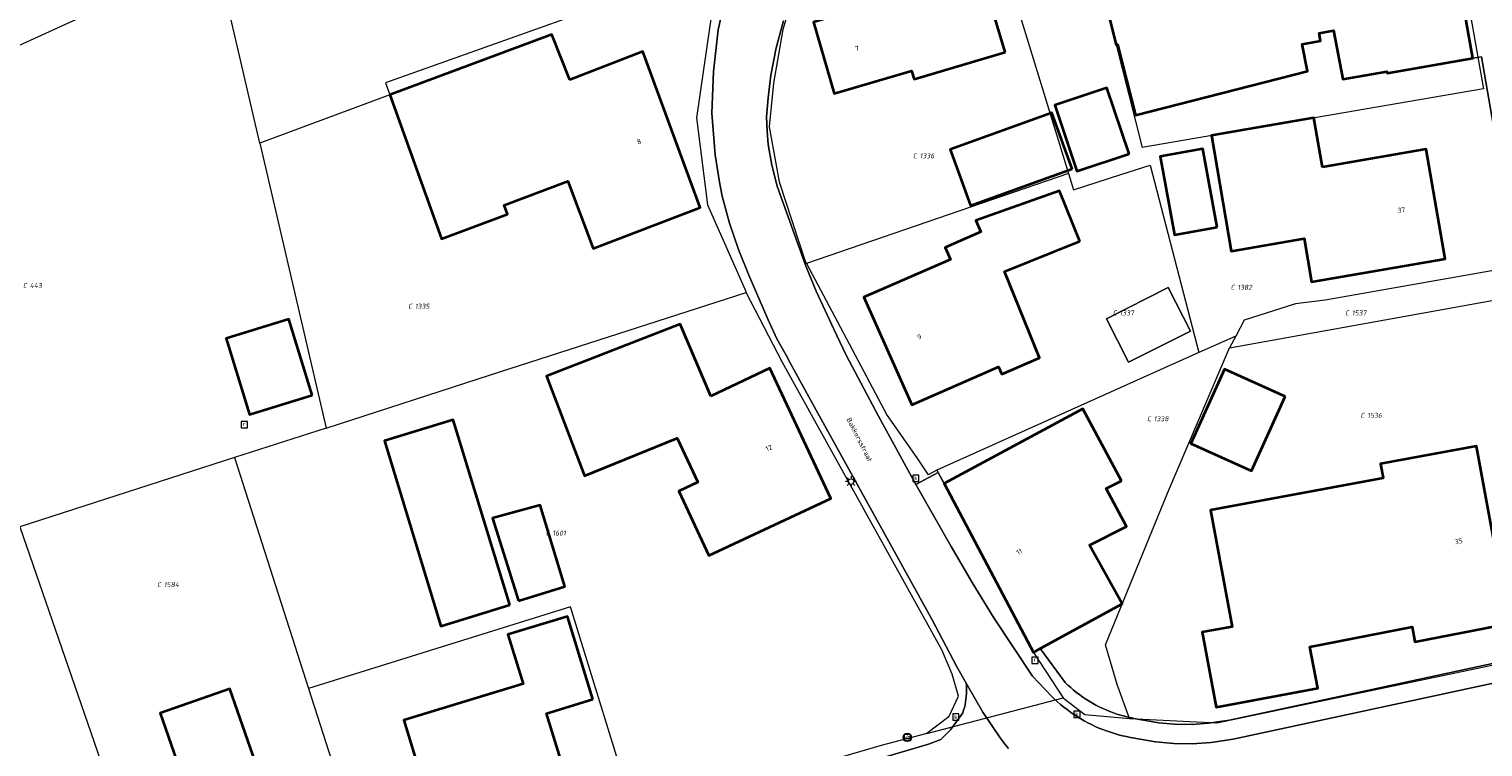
# Model space of a CAD drawing. Header units: metres. Extents: x 250001 to 257773, y 598992 to 609118.
# Tile 158 of 256: x 253132 to 253237, y 600472 to 600524. Entities that reach past the tile are written whole.
import ezdxf
from ezdxf.enums import TextEntityAlignment as Align
from ezdxf.lldxf.tags import DXFTag

# ---------------------------------------------------------------- set-up
doc = ezdxf.new("R2010")
doc.units = ezdxf.units.M
for name, color, linetype, lineweight in [('B-WE-KG-GRENS_PERCEEL-G', 150, 'KG-PERCEEL', 18), ('B-WE-KG-GRENS_PERCEEL-S', 150, 'Continuous', 25), ('B-WE-KL-ET_LS_OV_LICHTMAST-S', 252, 'Continuous', 25), ('B-WE-OG-BEBOUWING-GV', 1, 'Continuous', 35), ('B-WE-OG-BEBOUWING-T18', 7, 'Continuous', 18), ('B-WE-OG-BEBOUWING_OVERBOUWING-GV', 1, 'Continuous', 18), ('B-WE-OG-TERREIN_ERF-GV', 7, 'Continuous', 18), ('B-WE-OG-TOPOGRAFIE-T18', 2, 'Continuous', 18), ('B-WE-RI-GWA_KOLK-S', 252, 'Continuous', 25), ('B-WE-RI-GWA_RIOOLPUT-S', 252, 'Continuous', 25), ('B-WE-VH-VERHARDING_GESLOTEN-GV', 252, 'Continuous', 18), ('B-WE-VH-VERHARDING_OPEN-GV', 252, 'Continuous', 18), ('B-WE-VW-VERKEERSTEKEN_BORD-S', 252, 'Continuous', 25), ('B-WE-VW-VERKEERSTEKEN_DRAAGCONSTRUCTIE-S', 252, 'Continuous', 25), ('X-XX-AL-REFERENTIE-G', 7, 'Continuous', 18)]:
    doc.layers.add(name, color=color, linetype=linetype, lineweight=lineweight)
doc.styles.add('NLCS-ISO', font='NLCS-ISO.ttf')
doc.styles.add('NLCS-ISO-ANNOTATIEF-T18', font='NLCS-ISO.ttf', dxfattribs={"height": 1.8})
doc.styles.get("Standard").update_dxf_attribs({"font": 'NLCS-ISO.ttf'})
tags = doc.linetypes.add('KG-PERCEEL', pattern='A,5.5,-2,["P",Standard,S=1.8,R=0,X=-0.5,Y=-0.9],-2,5.5,-2,[5,NLCS.SHX,S=0.75,R=0,X=0,Y=0],-2', length=19).pattern_tags.tags
tags[6] = DXFTag(74, 10)

# ---------------------------------------------------------------- blocks, each defined once
blk = doc.blocks.new('SKG-PERCEELNUMMER-SO')
at = {"style": 'NLCS-ISO', "oblique": 10, "flags": 1}
blk.add_attdef('GEMEENTECODE', text='', height=1.8, dxfattribs=at).set_placement((0, 2.55), align=Align.MIDDLE_CENTER)
at = {"style": 'NLCS-ISO', "oblique": 10}
blk.add_attdef('SECTIE', text='', height=1.8, dxfattribs=at).set_placement((-0.5, 0), align=Align.MIDDLE_RIGHT)
blk.add_attdef('PERCEELNUMMER', text='', height=1.8, dxfattribs=at).set_placement((0.5, 0), align=Align.MIDDLE_LEFT)
blk = doc.blocks.new('BS2021-132-Xref-KAD-20210617')
at = {"layer": 'B-WE-KG-GRENS_PERCEEL-G', "flags": 128}
for points in [[(253233.924, 600538.563), (253236.934, 600521.494), (253237.332, 600519.225)], [(253208.4, 600532.11), (253212.736, 600514.992)], [(253202.061, 600530.587), (253200.384, 600530.184), (253190.739, 600527.699), (253188.475, 600526.858), (253187.369, 600525.332), (253186.827, 600523.502)], [(253202.061, 600530.587), (253207.41, 600513.113)], [(253149.113, 600515.304), (253145.965, 600528.853)], [(253182.222, 600528.25), (253158.169, 600519.655), (253158.48, 600518.79), (253149.113, 600515.304)], [(253182.222, 600528.25), (253181.546, 600523.769), (253180.595, 600517.123), (253181.384, 600510.846), (253184.094, 600504.715), (253184.187, 600504.534)], [(253107.802, 600511.424), (253136.413, 600524.491)], [(253186.827, 600523.502), (253186.14, 600519.622), (253185.822, 600516.473), (253186.565, 600512.504), (253188.421, 600506.794), (253188.518, 600506.613)], [(253237.332, 600519.225), (253212.736, 600514.992)], [(253149.113, 600515.304), (253153.887, 600494.754)], [(253207.41, 600513.113), (253207.771, 600511.933), (253211.184, 600513.052), (253213.313, 600513.704), (253216.823, 600500.198)], [(253207.41, 600513.113), (253188.518, 600506.613)], [(253188.518, 600506.613), (253190.35, 600503.185), (253194.341, 600495.658), (253196.47, 600492.593), (253197.294, 600491.377)], [(253239.581, 600506.391), (253225.924, 600503.97), (253223.785, 600503.711), (253220.09, 600502.541), (253219.469, 600501.386)], [(253153.887, 600494.754), (253165.747, 600498.582), (253184.187, 600504.534)], [(253198.791, 600473.915), (253199.494, 600475.412), (253199.023, 600476.984), (253198.275, 600478.747), (253191.809, 600490.403), (253186.795, 600499.486), (253184.187, 600504.534)], [(253219.019, 600500.548), (253239.946, 600504.309)], [(253211.814, 600473.789), (253210.923, 600476.257), (253210.08, 600479.103), (253214.563, 600490.05), (253219.019, 600500.548)], [(253219.469, 600501.386), (253216.823, 600500.198)], [(253219.469, 600501.386), (253219.019, 600500.548)], [(253216.823, 600500.198), (253197.928, 600491.718)], [(253153.887, 600494.754), (253147.284, 600492.623)], [(253147.284, 600492.623), (253131.798, 600487.624)], [(253147.284, 600492.623), (253152.625, 600475.973)], [(253197.928, 600491.718), (253197.294, 600491.377)], [(253197.928, 600491.718), (253204.88, 600478.57)], [(253131.798, 600487.624), (253142.979, 600455.227)], [(253176.241, 600466.519), (253171.504, 600481.849), (253152.625, 600475.973)], [(253204.88, 600478.57), (253207.04, 600475.283)], [(253211.814, 600473.789), (253218.116, 600473.487), (253244.381, 600478.997)], [(253152.625, 600475.973), (253157.617, 600460.386)], [(253197.207, 600472.712), (253207.04, 600475.283)], [(253207.04, 600475.283), (253207.053, 600475.263), (253208.593, 600474.09), (253211.814, 600473.789)], [(253198.791, 600473.915), (253197.207, 600472.712)], [(253197.207, 600472.712), (253193.91, 600471.85), (253184.12, 600468.981), (253176.241, 600466.519)]]:
    blk.add_lwpolyline(points, dxfattribs=at)
at = {"layer": 'B-WE-KG-GRENS_PERCEEL-S', "xscale": 0.2, "yscale": 0.2, "zscale": 0.2}
for p, values in [((253196.587, 600514.389), {'PERCEELNUMMER': '1336', 'SECTIE': 'C'}), ((253132.422, 600505.025), {'PERCEELNUMMER': '443', 'SECTIE': 'C'}), ((253219.496, 600504.905), {'PERCEELNUMMER': '1382', 'SECTIE': 'C'}), ((253160.193, 600503.537), {'PERCEELNUMMER': '1335', 'SECTIE': 'C'}), ((253210.998, 600503.058), {'PERCEELNUMMER': '1337', 'SECTIE': 'C'}), ((253227.745, 600503.055), {'PERCEELNUMMER': '1537', 'SECTIE': 'C'}), ((253213.461, 600495.421), {'PERCEELNUMMER': '1338', 'SECTIE': 'C'}), ((253228.857, 600495.668), {'PERCEELNUMMER': '1536', 'SECTIE': 'C'}), ((253170.112, 600487.172), {'PERCEELNUMMER': '1601', 'SECTIE': 'C'}), ((253142.093, 600483.452), {'PERCEELNUMMER': '1584', 'SECTIE': 'C'})]:
    blk.add_blockref('SKG-PERCEELNUMMER-SO', p, dxfattribs=at).add_auto_attribs(values)
blk = doc.blocks.new('SIE-WEG_VERKEERSBORD-SO')
at = {"color": 0, "linetype": 'ByBlock', "lineweight": 18}
blk.add_lwpolyline([(-1.125, -1.125), (1.125, -1.125), (1.125, 1.125), (-1.125, 1.125)], close=True, dxfattribs=at)
at = {"color": 0, "linetype": 'ByBlock', "lineweight": 18, "style": 'NLCS-ISO'}
blk.add_text('vb', height=1.5, dxfattribs=at).set_placement((0, 0), align=Align.MIDDLE_CENTER)
blk = doc.blocks.new('SIE-WEG_PAAL_VERKEERSBORD-SO')
at = {"color": 0, "linetype": 'ByBlock', "lineweight": 18}
blk.add_circle((0, 0), 1.5, dxfattribs=at)
at = {"color": 0, "linetype": 'ByBlock', "lineweight": 18, "style": 'NLCS-ISO'}
blk.add_text('vb', height=1.5, dxfattribs=at).set_placement((0, 0.13), align=Align.MIDDLE_CENTER)
blk = doc.blocks.new('SKL-ET_OV_LICHTMAST-SO')
at = {"color": 0, "linetype": 'ByBlock', "lineweight": 18}
for points in [[(-1.25, 0), (-2, 0)], [(-1.41, 1.41), (-0.88, 0.88)], [(0, 2), (0, 1.25)], [(0.88, 0.88), (1.41, 1.41)], [(2, 0), (1.25, 0)], [(-1.41, -1.41), (-0.88, -0.88)], [(0, -1.25), (0, -2)], [(0.88, -0.88), (1.41, -1.41)]]:
    blk.add_lwpolyline(points, dxfattribs=at)
blk.add_circle((0, 0), 1, dxfattribs=at)
blk = doc.blocks.new('SRI-KOLK-SO')
at = {"color": 0, "linetype": 'ByBlock', "lineweight": 18}
blk.add_lwpolyline([(-1.125, -1.125), (1.125, -1.125), (1.125, 1.125), (-1.125, 1.125)], close=True, dxfattribs=at)
at = {"color": 0, "linetype": 'ByBlock', "lineweight": 18, "style": 'NLCS-ISO'}
blk.add_text('k', height=1.5, dxfattribs=at).set_placement((0, 0), align=Align.MIDDLE_CENTER)
blk = doc.blocks.new('SRI-PUT_INSPECTIEPUT_RIOOLPUT-SO')
at = {"color": 0, "linetype": 'ByBlock', "lineweight": 18}
blk.add_lwpolyline([(-1.12, -1.12), (1.12, -1.12), (1.12, 1.12), (-1.12, 1.12)], close=True, dxfattribs=at)
at = {"color": 0, "linetype": 'ByBlock', "lineweight": 18, "style": 'NLCS-ISO'}
blk.add_text('r', height=1.5, dxfattribs=at).set_placement((0, 0.28), align=Align.MIDDLE_CENTER)
blk = doc.blocks.new('BS2021-132-Xref-BGT-GRIJS-20210617-aangepast')
at = {"layer": 'B-WE-OG-BEBOUWING-GV', "flags": 128}
for points in [[(253228.339, 600531.719), (253227.07, 600536.829), (253208.399, 600532.109), (253210.859, 600522.4), (253210.959, 600522.42), (253212.25, 600517.329), (253224.64, 600520.5), (253224.269, 600522.439), (253225.589, 600522.689), (253225.489, 600523.239), (253226.529, 600523.439), (253227.2, 600519.92), (253230.369, 600520.469), (253230.39, 600520.349), (253236.57, 600521.43), (253234.549, 600532.819)], [(253202.85, 600521.859), (253200.769, 600528.88), (253194.117, 600526.879), (253192.39, 600526.359), (253192.76, 600525.109), (253189.04, 600524.02), (253190.51, 600518.88), (253196.089, 600520.53), (253196.279, 600519.92)], [(253171.47, 600519.88), (253170.17, 600523.14), (253158.48, 600518.79), (253162.22, 600508.39), (253166.959, 600510.17), (253166.72, 600510.819), (253171.32, 600512.55), (253173.14, 600507.709), (253180.869, 600510.65), (253176.73, 600521.91)], [(253211.779, 600514.538), (253210.186, 600519.295), (253206.424, 600518.035), (253208.017, 600513.278)], [(253207.678, 600513.455), (253206.22, 600517.489), (253198.882, 600514.836), (253200.34, 600510.802)], [(253225.72, 600513.56), (253225.1, 600517.119), (253217.72, 600515.849), (253219.149, 600507.51), (253224.399, 600508.42), (253224.94, 600505.31), (253234.57, 600506.969), (253233.19, 600514.869)], [(253218.123, 600509.242), (253217.101, 600514.89), (253214.03, 600514.334), (253215.052, 600508.686)], [(253208.23, 600508.239), (253206.76, 600511.869), (253200.73, 600509.719), (253201.089, 600508.91), (253198.519, 600507.78), (253198.899, 600506.92), (253192.649, 600504.189), (253196.109, 600496.43), (253202.369, 600499.16), (253202.609, 600498.63), (253205.32, 600499.819), (253202.799, 600506.04)], [(253152.879, 600497.132), (253151.194, 600502.602), (253146.676, 600501.21), (253148.361, 600495.74)], [(253181.619, 600497.05), (253179.42, 600502.25), (253169.779, 600498.5), (253172.524, 600491.307), (253179.19, 600494.03), (253180.679, 600490.839), (253179.32, 600490.199), (253181.48, 600485.55), (253190.269, 600489.68), (253185.89, 600499.06)], [(253223.027, 600497.031), (253218.657, 600499.006), (253216.23, 600493.636), (253220.6, 600491.661)], [(253167.132, 600481.991), (253163.049, 600495.332), (253158.102, 600493.84), (253162.164, 600480.47)], [(253211.239, 600490.949), (253208.45, 600496.13), (253198.44, 600490.749), (253204.88, 600478.569), (253205.377, 600478.84), (253211.279, 600482.06), (253208.917, 600486.295), (253211.6, 600487.66), (253210.128, 600490.399)], [(253239.179, 600480.64), (253236.82, 600493.439), (253229.92, 600492.17), (253230.109, 600491.13), (253217.649, 600488.829), (253219.22, 600480.42), (253217.059, 600480.02), (253218.07, 600474.619), (253225.39, 600475.989), (253224.82, 600478.969), (253232.19, 600480.4), (253232.39, 600479.339)], [(253167.76, 600482.284), (253171.096, 600483.323), (253169.313, 600489.191), (253165.896, 600488.24)], [(253173.121, 600475.192), (253171.299, 600481.167), (253167.001, 600479.857), (253168.089, 600476.288), (253159.494, 600473.667), (253161.537, 600466.969), (253171.1, 600469.886), (253169.774, 600474.165)], [(253149.16, 600469.579), (253146.959, 600475.939), (253141.92, 600474.18), (253143.1, 600470.78), (253138.199, 600469.074), (253141.17, 600460.514), (253148.17, 600462.939), (253146.22, 600468.56)]]:
    blk.add_lwpolyline(points, close=True, dxfattribs=at)
at = {"layer": 'B-WE-OG-BEBOUWING_OVERBOUWING-GV', "flags": 128}
blk.add_lwpolyline([(253216.199, 600501.745), (253214.607, 600504.892), (253210.156, 600502.64), (253211.748, 600499.493)], close=True, dxfattribs=at)
at = {"layer": 'B-WE-OG-TERREIN_ERF-GV', "flags": 128}
for points in [[(253178.023, 600466.246), (253197.333, 600471.956), (253198.222, 600472.274), (253198.907, 600472.982), (253199.789, 600474.204), (253199.851, 600474.397), (253199.906, 600474.592), (253199.953, 600474.789), (253199.992, 600474.987), (253200.023, 600475.188), (253200.046, 600475.389), (253200.061, 600475.591), (253200.068, 600475.793), (253200.067, 600475.995), (253200.059, 600476.198), (253200.047, 600476.347), (253199.35, 600477.569), (253197.589, 600480.92), (253188.839, 600496.75), (253187.38, 600499.41), (253187.05, 600500), (253186.39, 600501.179), (253185.75, 600502.55), (253184.369, 600505.78), (253183.619, 600507.64), (253182.98, 600509.54), (253182.45, 600511.479), (253182.26, 600512.479), (253181.939, 600514.449), (253181.709, 600517.459), (253181.829, 600520.479), (253182.149, 600523.479), (253183.13, 600527.969)], [(253200.769, 600528.88), (253202.85, 600521.859), (253196.279, 600519.92), (253196.089, 600520.53), (253190.51, 600518.88), (253189.04, 600524.02)], [(253186.859, 600524.13), (253186.329, 600522.17), (253185.95, 600520.209), (253185.76, 600518.569), (253185.649, 600517.199), (253185.679, 600516.16), (253185.76, 600515.209), (253186.019, 600513.709), (253186.399, 600512.189), (253188.45, 600506.489), (253189.219, 600504.63), (253190.489, 600501.88), (253191.35, 600500.05), (253191.377, 600500), (253193.719, 600495.599), (253196.41, 600490.69), (253198.021, 600491.541), (253198.44, 600490.749), (253208.45, 600496.13), (253211.239, 600490.949), (253210.128, 600490.399), (253211.6, 600487.66), (253208.917, 600486.295), (253211.279, 600482.06), (253205.377, 600478.84), (253207.17, 600476.399), (253207.369, 600476.208), (253207.574, 600476.023), (253207.784, 600475.843), (253208, 600475.67), (253208.22, 600475.503), (253208.445, 600475.343), (253208.674, 600475.189), (253208.908, 600475.042), (253209.146, 600474.901), (253209.388, 600474.768), (253209.633, 600474.642), (253209.883, 600474.523), (253210.135, 600474.411), (253210.391, 600474.306), (253210.65, 600474.209), (253210.911, 600474.12), (253211.175, 600474.038), (253211.441, 600473.964), (253211.709, 600473.897), (253211.979, 600473.838), (253212.135, 600473.808), (253213.935, 600473.488), (253215.031, 600473.389), (253216.341, 600473.369), (253217.498, 600473.453), (253219.026, 600473.687), (253244.44, 600479.162)], [(253240.917, 600500), (253237.198, 600521.539), (253236.57, 600521.43), (253230.39, 600520.349), (253230.369, 600520.469), (253227.2, 600519.92), (253226.529, 600523.439), (253225.489, 600523.239), (253225.589, 600522.689), (253224.269, 600522.439), (253224.64, 600520.5), (253212.25, 600517.329), (253210.959, 600522.42), (253210.859, 600522.4), (253208.399, 600532.109)]]:
    blk.add_lwpolyline(points, dxfattribs=at)
for points in [[(253158.48, 600518.79), (253170.17, 600523.14), (253171.47, 600519.88), (253176.73, 600521.91), (253180.869, 600510.65), (253173.14, 600507.709), (253171.32, 600512.55), (253166.72, 600510.819), (253166.959, 600510.17), (253162.22, 600508.39)], [(253206.424, 600518.035), (253210.186, 600519.295), (253211.779, 600514.538), (253208.017, 600513.278)], [(253207.678, 600513.455), (253200.34, 600510.802), (253198.882, 600514.836), (253206.22, 600517.489)], [(253217.72, 600515.849), (253225.1, 600517.119), (253225.72, 600513.56), (253233.19, 600514.869), (253234.57, 600506.969), (253224.94, 600505.31), (253224.399, 600508.42), (253219.149, 600507.51)], [(253215.052, 600508.686), (253214.03, 600514.334), (253217.101, 600514.89), (253218.123, 600509.242)], [(253202.799, 600506.04), (253205.32, 600499.819), (253202.609, 600498.63), (253202.369, 600499.16), (253196.109, 600496.43), (253192.649, 600504.189), (253198.899, 600506.92), (253198.519, 600507.78), (253201.089, 600508.91), (253200.73, 600509.719), (253206.76, 600511.869), (253208.23, 600508.239)], [(253210.156, 600502.64), (253214.607, 600504.892), (253216.199, 600501.745), (253211.748, 600499.493)], [(253151.194, 600502.602), (253152.879, 600497.132), (253148.361, 600495.74), (253146.676, 600501.21)], [(253179.42, 600502.25), (253181.619, 600497.05), (253185.89, 600499.06), (253190.269, 600489.68), (253181.48, 600485.55), (253179.32, 600490.199), (253180.679, 600490.839), (253179.19, 600494.03), (253172.524, 600491.307), (253169.779, 600498.5)], [(253216.23, 600493.636), (253218.657, 600499.006), (253223.027, 600497.031), (253220.6, 600491.661)], [(253163.049, 600495.332), (253167.132, 600481.991), (253162.164, 600480.47), (253158.102, 600493.84)], [(253229.92, 600492.17), (253236.82, 600493.439), (253239.179, 600480.64), (253232.39, 600479.339), (253232.19, 600480.4), (253224.82, 600478.969), (253225.39, 600475.989), (253218.07, 600474.619), (253217.059, 600480.02), (253219.22, 600480.42), (253217.649, 600488.829), (253230.109, 600491.13)], [(253165.896, 600488.24), (253169.313, 600489.191), (253171.096, 600483.323), (253167.76, 600482.284)], [(253171.299, 600481.167), (253173.121, 600475.192), (253169.774, 600474.165), (253171.1, 600469.886), (253161.537, 600466.969), (253159.494, 600473.667), (253168.089, 600476.288), (253167.001, 600479.857)], [(253146.959, 600475.939), (253149.16, 600469.579), (253146.22, 600468.56), (253148.17, 600462.939), (253134.17, 600458.089), (253133.155, 600460.998), (253130.223, 600459.978), (253129.279, 600462.689), (253127.07, 600469.04), (253132.109, 600470.79), (253133.299, 600467.369), (253138.199, 600469.074), (253143.1, 600470.78), (253141.92, 600474.18)]]:
    blk.add_lwpolyline(points, close=True, dxfattribs=at)
at = {"layer": 'B-WE-VH-VERHARDING_GESLOTEN-GV', "flags": 128}
for points in [[(253183.13, 600527.969), (253182.149, 600523.479), (253181.829, 600520.479), (253181.709, 600517.459), (253181.939, 600514.449), (253182.26, 600512.479), (253182.45, 600511.479), (253182.98, 600509.54), (253183.619, 600507.64), (253184.369, 600505.78), (253185.75, 600502.55), (253186.39, 600501.179), (253187.05, 600500), (253187.38, 600499.41), (253188.839, 600496.75), (253197.589, 600480.92), (253199.35, 600477.569), (253200.047, 600476.347), (253201.239, 600474.26), (253202.479, 600472.4), (253202.623, 600472.21), (253202.848, 600471.924), (253203.079, 600471.643)], [(253245.74, 600478.01), (253219.28, 600472.31), (253217.71, 600472.07), (253216.32, 600471.97), (253215.01, 600471.99), (253213.69, 600472.11), (253211.89, 600472.43), (253211.876, 600472.433), (253211.585, 600472.491), (253211.297, 600472.556), (253211.01, 600472.63), (253210.726, 600472.711), (253210.444, 600472.8), (253210.164, 600472.897), (253209.887, 600473.001), (253209.613, 600473.112), (253209.342, 600473.231), (253209.075, 600473.357), (253208.81, 600473.49), (253208.55, 600473.631), (253208.294, 600473.778), (253208.041, 600473.933), (253207.793, 600474.094), (253207.549, 600474.261), (253207.31, 600474.435), (253207.076, 600474.616), (253206.847, 600474.803), (253206.622, 600474.996), (253206.403, 600475.195), (253206.19, 600475.4), (253204.83, 600476.86), (253202.02, 600481.05), (253200.47, 600483.62), (253198.959, 600486.209), (253196.41, 600490.69), (253193.719, 600495.599), (253191.377, 600500), (253191.35, 600500.05), (253190.489, 600501.88), (253189.219, 600504.63), (253188.45, 600506.489), (253186.399, 600512.189), (253186.019, 600513.709), (253185.76, 600515.209), (253185.679, 600516.16), (253185.649, 600517.199), (253185.76, 600518.569), (253185.95, 600520.209), (253186.329, 600522.17), (253186.859, 600524.13)]]:
    blk.add_lwpolyline(points, dxfattribs=at)
at = {"layer": 'B-WE-VH-VERHARDING_OPEN-GV', "flags": 128}
blk.add_lwpolyline([(253239.151, 600520.263), (253236.82, 600533.42), (253234.513, 600533.037), (253234.549, 600532.819), (253236.57, 600521.43), (253237.198, 600521.539), (253240.917, 600500), (253242.003, 600493.709), (253244.44, 600479.162), (253246.242, 600478.698), (253242.665, 600500), (253241.679, 600505.869), (253241.44, 600507.236), (253241.926, 600507.925), (253240.584, 600515.86), (253239.674, 600516.518), (253239.707, 600516.652)], close=True, dxfattribs=at)
for points in [[(253244.44, 600479.162), (253219.026, 600473.687), (253217.498, 600473.453), (253216.341, 600473.369), (253215.031, 600473.389), (253213.935, 600473.488), (253212.135, 600473.808), (253211.979, 600473.838), (253211.709, 600473.897), (253211.441, 600473.964), (253211.175, 600474.038), (253210.911, 600474.12), (253210.65, 600474.209), (253210.391, 600474.306), (253210.135, 600474.411), (253209.883, 600474.523), (253209.633, 600474.642), (253209.388, 600474.768), (253209.146, 600474.901), (253208.908, 600475.042), (253208.674, 600475.189), (253208.445, 600475.343), (253208.22, 600475.503), (253208, 600475.67), (253207.784, 600475.843), (253207.574, 600476.023), (253207.369, 600476.208), (253207.17, 600476.399), (253205.377, 600478.84), (253204.88, 600478.569), (253198.44, 600490.749), (253198.021, 600491.541), (253196.41, 600490.69), (253198.959, 600486.209), (253200.47, 600483.62), (253202.02, 600481.05), (253204.83, 600476.86), (253206.19, 600475.4), (253206.403, 600475.195), (253206.622, 600474.996), (253206.847, 600474.803), (253207.076, 600474.616), (253207.31, 600474.435), (253207.549, 600474.261), (253207.793, 600474.094), (253208.041, 600473.933), (253208.294, 600473.778), (253208.55, 600473.631), (253208.81, 600473.49), (253209.075, 600473.357), (253209.342, 600473.231), (253209.613, 600473.112), (253209.887, 600473.001), (253210.164, 600472.897), (253210.444, 600472.8), (253210.726, 600472.711), (253211.01, 600472.63), (253211.297, 600472.556), (253211.585, 600472.491), (253211.876, 600472.433), (253211.89, 600472.43), (253213.69, 600472.11), (253215.01, 600471.99), (253216.32, 600471.97), (253217.71, 600472.07), (253219.28, 600472.31), (253245.74, 600478.01)], [(253203.079, 600471.643), (253202.848, 600471.924), (253202.623, 600472.21), (253202.479, 600472.4), (253201.239, 600474.26), (253200.047, 600476.347), (253200.059, 600476.198), (253200.067, 600475.995), (253200.068, 600475.793), (253200.061, 600475.591), (253200.046, 600475.389), (253200.023, 600475.188), (253199.992, 600474.987), (253199.953, 600474.789), (253199.906, 600474.592), (253199.851, 600474.397), (253199.789, 600474.204), (253198.907, 600472.982), (253198.222, 600472.274), (253197.333, 600471.956), (253178.023, 600466.246)]]:
    blk.add_lwpolyline(points, dxfattribs=at)
at = {"layer": 'B-WE-KL-ET_LS_OV_LICHTMAST-S', "xscale": 0.2, "yscale": 0.2, "zscale": 0.2}
blk.add_blockref('SKL-ET_OV_LICHTMAST-SO', (253191.736, 600490.889), dxfattribs=at)
at = {"layer": 'B-WE-RI-GWA_KOLK-S', "xscale": 0.2, "yscale": 0.2, "zscale": 0.2}
for p in [(253196.41, 600491.13), (253199.294, 600473.901), (253208.02, 600474.1)]:
    blk.add_blockref('SRI-KOLK-SO', p, dxfattribs=at)
at = {"layer": 'B-WE-RI-GWA_RIOOLPUT-S', "xscale": 0.2, "yscale": 0.2, "zscale": 0.2}
for p in [(253148, 600495), (253205, 600478)]:
    blk.add_blockref('SRI-PUT_INSPECTIEPUT_RIOOLPUT-SO', p, dxfattribs=at)
at = {"layer": 'B-WE-VW-VERKEERSTEKEN_BORD-S', "xscale": 0.2, "yscale": 0.2, "zscale": 0.2}
blk.add_blockref('SIE-WEG_VERKEERSBORD-SO', (253195.79, 600472.43), dxfattribs=at)
at = {"layer": 'B-WE-VW-VERKEERSTEKEN_DRAAGCONSTRUCTIE-S', "xscale": 0.2, "yscale": 0.2, "zscale": 0.2}
blk.add_blockref('SIE-WEG_PAAL_VERKEERSBORD-SO', (253195.79, 600472.43), dxfattribs=at)
at = {"layer": 'B-WE-OG-BEBOUWING-T18', "style": 'NLCS-ISO-ANNOTATIEF-T18'}
for s, rotation, p in [('7', 16, (253192.179, 600522.137)), ('8', 20.2, (253176.453, 600515.417)), ('37', 9.9, (253231.417, 600510.489)), ('9', 24, (253196.662, 600501.328)), ('12', 25, (253185.814, 600493.312)), ('11', 27.8, (253203.87, 600485.828)), ('35', 10.4, (253235.541, 600486.586))]:
    blk.add_text(s, height=0.36, rotation=rotation, dxfattribs=at).set_placement(p, align=Align.MIDDLE)
at = {"layer": 'B-WE-OG-TOPOGRAFIE-T18', "style": 'NLCS-ISO-ANNOTATIEF-T18'}
blk.add_text('Bakkersstraat', height=0.36, rotation=296.9, dxfattribs=at).set_placement((253192.345, 600493.916), align=Align.MIDDLE)

msp = doc.modelspace()

# ---------------------------------------------------------------- block references
at = {"layer": 'X-XX-AL-REFERENTIE-G'}
for name in ['BS2021-132-Xref-BGT-GRIJS-20210617-aangepast', 'BS2021-132-Xref-KAD-20210617']:
    msp.add_blockref(name, (0, 0), dxfattribs=at)

doc.saveas('drawing.dxf')
